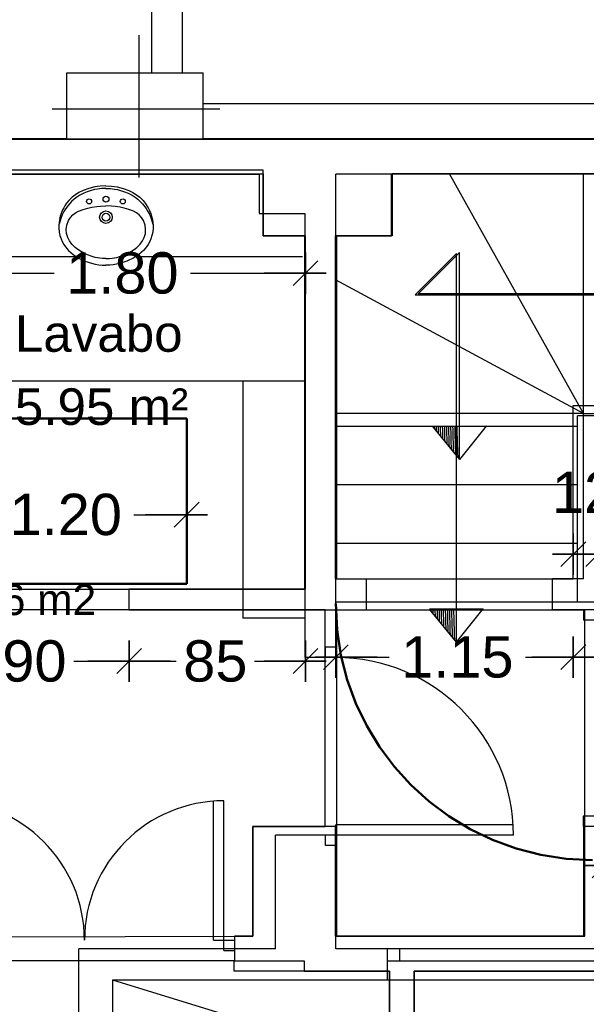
# Model space of a CAD drawing. Header units: metres. Extents: x -1 to 438, y -6 to 57.
# Tile 23 of 31: x 409.3 to 412.04, y 24.04 to 28.81. Entities that reach past the tile are written whole.
import ezdxf

# ---------------------------------------------------------------- set-up
doc = ezdxf.new("R2010")
doc.units = ezdxf.units.M
doc.header["$PDMODE"] = 65
for name, pattern in [('CONTINUA', [0]), ('PUNKT', [6.35, 0, -6.35]), ('VERDECKT', [9.525, 6.35, -3.175])]:
    doc.linetypes.add(name, pattern=pattern)
for name, color, linetype, lineweight in [('PB COTES', 7, 'CONTINUA', 25), ('PB ESCALES 2D', 7, 'CONTINUA', 25), ('PB LOCALS', 7, 'CONTINUA', 25), ('PB MOBLES', 7, 'CONTINUA', 25), ('PB MURS++', 7, 'CONTINUA', 25), ('PSC MURS ACTUAL', 7, 'CONTINUA', 25), ('PSC TEXT ACTUAL', 7, 'CONTINUA', 25)]:
    doc.layers.add(name, color=color, linetype=linetype, lineweight=lineweight)
doc.styles.add('ARIAL', font='arial.ttf')
doc.dimstyles.new('DIMSTYLE_4', dxfattribs={"dimtxt": 0.2, "dimasz": 0.2, "dimexe": 0, "dimexo": 1e-06, "dimgap": 0.1, "dimtad": 0, "dimdec": 0, "dimlfac": 100, "dimrnd": 1, "dimzin": 4, "dimdsep": 46, "dimtxsty": 'ARIAL', "dimblk1": 'ALL_ML_STRICH', "dimblk2": 'ALL_ML_STRICH', "dimsah": 1, "dimcen": 0, "dimse1": 1, "dimse2": 1, "dimclrd": 2, "dimclre": 2, "dimclrt": 2, "dimadec": 0, "dimazin": 0, "dimtfac": 1, "dimtdec": 0, "dimtix": 1, "dimtmove": 2, "dimatfit": 3, "dimfxl": 0, "dimtzin": 0, "dimlwd": 0, "dimlwe": 35, "dimarcsym": 0})
doc.dimstyles.new('DIMSTYLE_5', dxfattribs={"dimtxt": 0.2, "dimasz": 0.2, "dimexe": 0, "dimexo": 1e-06, "dimgap": 0.1, "dimtad": 0, "dimrnd": 0.01, "dimzin": 4, "dimdsep": 46, "dimtxsty": 'ARIAL', "dimblk1": 'ALL_ML_STRICH', "dimblk2": 'ALL_ML_STRICH', "dimsah": 1, "dimcen": 0, "dimse1": 1, "dimse2": 1, "dimclrd": 2, "dimclre": 2, "dimclrt": 2, "dimadec": 0, "dimazin": 0, "dimtfac": 1, "dimtdec": 0, "dimtix": 1, "dimtmove": 2, "dimatfit": 3, "dimfxl": 0, "dimtzin": 0, "dimlwd": 0, "dimlwe": 35, "dimarcsym": 0})
doc.dimstyles.new('DIMSTYLE_7', dxfattribs={"dimtxt": 0.2, "dimasz": 0.2, "dimexe": 0, "dimexo": 1e-06, "dimgap": 0.1, "dimtad": 2, "dimdec": 0, "dimlfac": 100, "dimrnd": 1, "dimzin": 4, "dimdsep": 46, "dimtxsty": 'ARIAL', "dimblk1": 'ALL_ML_STRICH', "dimblk2": 'ALL_ML_STRICH', "dimsah": 1, "dimcen": 0, "dimse1": 1, "dimse2": 1, "dimclrd": 2, "dimclre": 2, "dimclrt": 2, "dimadec": 0, "dimazin": 0, "dimtfac": 1, "dimtdec": 0, "dimtix": 1, "dimtmove": 2, "dimatfit": 3, "dimfxl": 0, "dimtvp": 1.2, "dimtzin": 0, "dimlwd": 0, "dimlwe": 35, "dimarcsym": 0})
doc.dimstyles.new('DIMSTYLE_8', dxfattribs={"dimtxt": 0.2, "dimasz": 0.2, "dimexe": 0, "dimexo": 1e-06, "dimgap": 0.1, "dimtad": 0, "dimdec": 0, "dimlfac": 100, "dimrnd": 1, "dimzin": 4, "dimdsep": 46, "dimtxsty": 'ARIAL', "dimblk1": 'ALL_ML_STRICH', "dimblk2": 'ALL_ML_STRICH', "dimsah": 1, "dimcen": 0, "dimse1": 1, "dimse2": 1, "dimclrd": 2, "dimclre": 2, "dimclrt": 2, "dimadec": 0, "dimazin": 0, "dimtfac": 1, "dimtdec": 0, "dimtix": 1, "dimtmove": 2, "dimatfit": 3, "dimfxl": 0, "dimtvp": 1.2, "dimtzin": 0, "dimlwd": 0, "dimlwe": 35, "dimarcsym": 0})

# ---------------------------------------------------------------- blocks, each defined once
blk = doc.blocks.new('ALL_ML_STRICH')
at = {"color": 0, "linetype": 'ByBlock', "lineweight": -2}
for p, q in [((0, -0.5), (0, 0.5)), ((-0.3, -0.3), (0.3, 0.3)), ((-1, 0), (0.5, 0))]:
    blk.add_line(p, q, dxfattribs=at)
blk = doc.blocks.new('*D55')
at = {"layer": 'DEFPOINTS', "color": 2, "linetype": 'CONTINUA', "lineweight": 35, "transparency": 33554687}
for p in [(410.8271, 26.1302), (411.9764, 26.1008), (410.8271, 25.7212)]:
    blk.add_point(p, dxfattribs=at)
at = {"layer": 'PB COTES', "color": 2, "linetype": 'CONTINUA', "lineweight": -2, "transparency": 33554687}
for p, q in [((410.8271, 25.7212), (411.0855, 25.7212)), ((411.7455, 25.7212), (411.9764, 25.7212))]:
    blk.add_line(p, q, dxfattribs=at)
at = {"layer": 'PB COTES', "color": 2, "linetype": 'CONTINUA', "lineweight": 35, "transparency": 33554687, "xscale": 0.2, "yscale": 0.2, "zscale": 0.2, "rotation": 180}
blk.add_blockref('ALL_ML_STRICH', (410.8271, 25.7212), dxfattribs=at)
at = {"layer": 'PB COTES', "color": 2, "linetype": 'CONTINUA', "lineweight": 35, "transparency": 33554687, "xscale": 0.2, "yscale": 0.2, "zscale": 0.2}
blk.add_blockref('ALL_ML_STRICH', (411.9764, 25.7212), dxfattribs=at)
at = {"layer": 'PB COTES', "color": 2, "linetype": 'CONTINUA', "lineweight": 35, "transparency": 33554687, "insert": (411.4155, 25.7212), "char_height": 0.2, "width": 0.8, "attachment_point": 5, "style": 'ARIAL'}
blk.add_mtext('\\A1;{\\A1;{1.15\\H0.132000;\\S^ ;}}', dxfattribs=at)
blk = doc.blocks.new('*D56')
at = {"layer": 'DEFPOINTS', "color": 2, "linetype": 'CONTINUA', "lineweight": 35, "transparency": 33554687}
for p in [(411.9764, 26.1008), (414.6569, 25.9396), (411.9764, 25.7212)]:
    blk.add_point(p, dxfattribs=at)
at = {"layer": 'PB COTES', "color": 2, "linetype": 'CONTINUA', "lineweight": -2, "transparency": 33554687}
for p, q in [((411.9764, 25.7212), (413.0009, 25.7212)), ((413.6609, 25.7212), (414.6569, 25.7212))]:
    blk.add_line(p, q, dxfattribs=at)
at = {"layer": 'PB COTES', "color": 2, "linetype": 'CONTINUA', "lineweight": 35, "transparency": 33554687, "xscale": 0.2, "yscale": 0.2, "zscale": 0.2, "rotation": 180}
blk.add_blockref('ALL_ML_STRICH', (411.9764, 25.7212), dxfattribs=at)
at = {"layer": 'PB COTES', "color": 2, "linetype": 'CONTINUA', "lineweight": 35, "transparency": 33554687, "xscale": 0.2, "yscale": 0.2, "zscale": 0.2}
blk.add_blockref('ALL_ML_STRICH', (414.6569, 25.7212), dxfattribs=at)
at = {"layer": 'PB COTES', "color": 2, "linetype": 'CONTINUA', "lineweight": 35, "transparency": 33554687, "insert": (413.3309, 25.7212), "char_height": 0.2, "width": 0.8, "attachment_point": 5, "style": 'ARIAL'}
blk.add_mtext('\\A1;{\\A1;{2.68\\H0.132000;\\S^ ;}}', dxfattribs=at)
blk = doc.blocks.new('*D58')
at = {"layer": 'DEFPOINTS', "color": 2, "linetype": 'CONTINUA', "lineweight": 35, "transparency": 33554687}
for p in [(411.9764, 26.2193), (411.9764, 26.1008), (412.0964, 26.0596)]:
    blk.add_point(p, dxfattribs=at)
at = {"layer": 'PB COTES', "color": 2, "linetype": 'CONTINUA', "lineweight": -2, "transparency": 33554687}
blk.add_line((411.9764, 26.2193), (412.0964, 26.2193), dxfattribs=at)
at = {"layer": 'PB COTES', "color": 2, "linetype": 'CONTINUA', "lineweight": 35, "transparency": 33554687, "xscale": 0.2, "yscale": 0.2, "zscale": 0.2, "rotation": 180}
blk.add_blockref('ALL_ML_STRICH', (411.9764, 26.2193), dxfattribs=at)
at = {"layer": 'PB COTES', "color": 2, "linetype": 'CONTINUA', "lineweight": 35, "transparency": 33554687, "xscale": 0.2, "yscale": 0.2, "zscale": 0.2}
blk.add_blockref('ALL_ML_STRICH', (412.0964, 26.2193), dxfattribs=at)
at = {"layer": 'PB COTES', "color": 2, "linetype": 'CONTINUA', "lineweight": 35, "transparency": 33554687, "insert": (412.0284, 26.5193), "char_height": 0.2, "width": 0.4, "attachment_point": 5, "style": 'ARIAL'}
blk.add_mtext('\\A1;{12}', dxfattribs=at)
blk = doc.blocks.new('*D59')
at = {"layer": 'DEFPOINTS', "color": 2, "linetype": 'CONTINUA', "lineweight": 35, "transparency": 33554687}
for p in [(412.0964, 26.2193), (412.0964, 26.0596), (412.4864, 26.0596)]:
    blk.add_point(p, dxfattribs=at)
at = {"layer": 'PB COTES', "color": 2, "linetype": 'CONTINUA', "lineweight": -2, "transparency": 33554687}
blk.add_line((412.0964, 26.2193), (412.4864, 26.2193), dxfattribs=at)
at = {"layer": 'PB COTES', "color": 2, "linetype": 'CONTINUA', "lineweight": 35, "transparency": 33554687, "xscale": 0.2, "yscale": 0.2, "zscale": 0.2, "rotation": 180}
blk.add_blockref('ALL_ML_STRICH', (412.0964, 26.2193), dxfattribs=at)
at = {"layer": 'PB COTES', "color": 2, "linetype": 'CONTINUA', "lineweight": 35, "transparency": 33554687, "xscale": 0.2, "yscale": 0.2, "zscale": 0.2}
blk.add_blockref('ALL_ML_STRICH', (412.4864, 26.2193), dxfattribs=at)
at = {"layer": 'PB COTES', "color": 2, "linetype": 'CONTINUA', "lineweight": 35, "transparency": 33554687, "insert": (412.2822, 25.915), "char_height": 0.2, "width": 0.4, "attachment_point": 5, "style": 'ARIAL'}
blk.add_mtext('\\A1;{39}', dxfattribs=at)
blk = doc.blocks.new('*D71')
at = {"layer": 'DEFPOINTS', "color": 2, "linetype": 'CONTINUA', "lineweight": 35, "transparency": 33554687}
for p in [(415.7764, 25.4008), (412.127, 24.7131), (412.127, 24.6998)]:
    blk.add_point(p, dxfattribs=at)
at = {"layer": 'PB COTES', "color": 2, "linetype": 'CONTINUA', "lineweight": -2, "transparency": 33554687}
for p, q in [((412.127, 24.7131), (413.6354, 24.7131)), ((414.2954, 24.7131), (415.7764, 24.7131))]:
    blk.add_line(p, q, dxfattribs=at)
at = {"layer": 'PB COTES', "color": 2, "linetype": 'CONTINUA', "lineweight": 35, "transparency": 33554687, "xscale": 0.2, "yscale": 0.2, "zscale": 0.2, "rotation": 180}
blk.add_blockref('ALL_ML_STRICH', (412.127, 24.7131), dxfattribs=at)
at = {"layer": 'PB COTES', "color": 2, "linetype": 'CONTINUA', "lineweight": 35, "transparency": 33554687, "xscale": 0.2, "yscale": 0.2, "zscale": 0.2}
blk.add_blockref('ALL_ML_STRICH', (415.7764, 24.7131), dxfattribs=at)
at = {"layer": 'PB COTES', "color": 2, "linetype": 'CONTINUA', "lineweight": 35, "transparency": 33554687, "insert": (413.9654, 24.712), "char_height": 0.2, "width": 0.8, "attachment_point": 5, "style": 'ARIAL'}
blk.add_mtext('\\A1;{\\A1;{3.65\\H0.132000;\\S^ ;}}', dxfattribs=at)
blk = doc.blocks.new('*D112')
at = {"layer": 'DEFPOINTS', "color": 2, "linetype": 'CONTINUA', "lineweight": 35, "transparency": 33554687}
for p in [(408.8793, 28.0782), (410.6806, 27.7608), (408.8793, 27.5799)]:
    blk.add_point(p, dxfattribs=at)
at = {"layer": 'PB COTES', "color": 2, "linetype": 'CONTINUA', "lineweight": -2, "transparency": 33554687}
for p, q in [((408.8793, 27.5799), (409.4647, 27.5799)), ((410.1247, 27.5799), (410.6806, 27.5799))]:
    blk.add_line(p, q, dxfattribs=at)
at = {"layer": 'PB COTES', "color": 2, "linetype": 'CONTINUA', "lineweight": 35, "transparency": 33554687, "xscale": 0.2, "yscale": 0.2, "zscale": 0.2, "rotation": 180}
blk.add_blockref('ALL_ML_STRICH', (408.8793, 27.5799), dxfattribs=at)
at = {"layer": 'PB COTES', "color": 2, "linetype": 'CONTINUA', "lineweight": 35, "transparency": 33554687, "xscale": 0.2, "yscale": 0.2, "zscale": 0.2}
blk.add_blockref('ALL_ML_STRICH', (410.6806, 27.5799), dxfattribs=at)
at = {"layer": 'PB COTES', "color": 2, "linetype": 'CONTINUA', "lineweight": 35, "transparency": 33554687, "insert": (409.7947, 27.5799), "char_height": 0.2, "width": 0.8, "attachment_point": 5, "style": 'ARIAL'}
blk.add_mtext('\\A1;{\\A1;{1.80\\H0.132000;\\S^ ;}}', dxfattribs=at)
blk = doc.blocks.new('*D131')
at = {"layer": 'DEFPOINTS', "color": 2, "linetype": 'CONTINUA', "lineweight": 35, "transparency": 33554687}
for p in [(408.928, 25.9508), (409.8279, 25.9508), (408.928, 25.7025)]:
    blk.add_point(p, dxfattribs=at)
at = {"layer": 'PB COTES', "color": 2, "linetype": 'CONTINUA', "lineweight": -2, "transparency": 33554687}
for p, q in [((408.928, 25.7025), (409.1792, 25.7025)), ((409.5592, 25.7025), (409.8279, 25.7025))]:
    blk.add_line(p, q, dxfattribs=at)
at = {"layer": 'PB COTES', "color": 2, "linetype": 'CONTINUA', "lineweight": 35, "transparency": 33554687, "xscale": 0.2, "yscale": 0.2, "zscale": 0.2, "rotation": 180}
blk.add_blockref('ALL_ML_STRICH', (408.928, 25.7025), dxfattribs=at)
at = {"layer": 'PB COTES', "color": 2, "linetype": 'CONTINUA', "lineweight": 35, "transparency": 33554687, "xscale": 0.2, "yscale": 0.2, "zscale": 0.2}
blk.add_blockref('ALL_ML_STRICH', (409.8279, 25.7025), dxfattribs=at)
at = {"layer": 'PB COTES', "color": 2, "linetype": 'CONTINUA', "lineweight": 35, "transparency": 33554687, "insert": (409.3692, 25.7015), "char_height": 0.2, "width": 0.4, "attachment_point": 5, "style": 'ARIAL'}
blk.add_mtext('\\A1;{90}', dxfattribs=at)
blk = doc.blocks.new('*D132')
at = {"layer": 'DEFPOINTS', "color": 2, "linetype": 'CONTINUA', "lineweight": 35, "transparency": 33554687}
for p in [(410.6806, 26.0508), (409.8279, 25.9508), (409.8279, 25.7025)]:
    blk.add_point(p, dxfattribs=at)
at = {"layer": 'PB COTES', "color": 2, "linetype": 'CONTINUA', "lineweight": -2, "transparency": 33554687}
for p, q in [((409.8279, 25.7025), (410.0544, 25.7025)), ((410.4344, 25.7025), (410.6806, 25.7025))]:
    blk.add_line(p, q, dxfattribs=at)
at = {"layer": 'PB COTES', "color": 2, "linetype": 'CONTINUA', "lineweight": 35, "transparency": 33554687, "xscale": 0.2, "yscale": 0.2, "zscale": 0.2, "rotation": 180}
blk.add_blockref('ALL_ML_STRICH', (409.8279, 25.7025), dxfattribs=at)
at = {"layer": 'PB COTES', "color": 2, "linetype": 'CONTINUA', "lineweight": 35, "transparency": 33554687, "xscale": 0.2, "yscale": 0.2, "zscale": 0.2}
blk.add_blockref('ALL_ML_STRICH', (410.6806, 25.7025), dxfattribs=at)
at = {"layer": 'PB COTES', "color": 2, "linetype": 'CONTINUA', "lineweight": 35, "transparency": 33554687, "insert": (410.2444, 25.7015), "char_height": 0.2, "width": 0.4, "attachment_point": 5, "style": 'ARIAL'}
blk.add_mtext('\\A1;{85}', dxfattribs=at)
blk = doc.blocks.new('*D137')
at = {"layer": 'DEFPOINTS', "color": 2, "linetype": 'CONTINUA', "lineweight": 35, "transparency": 33554687}
for p in [(408.9061, 26.4108), (408.9061, 26.3713), (410.1061, 26.3439)]:
    blk.add_point(p, dxfattribs=at)
at = {"layer": 'PB COTES', "color": 2, "linetype": 'CONTINUA', "lineweight": -2, "transparency": 33554687}
for p, q in [((408.9061, 26.4108), (409.1908, 26.4108)), ((409.8508, 26.4108), (410.1061, 26.4108))]:
    blk.add_line(p, q, dxfattribs=at)
at = {"layer": 'PB COTES', "color": 2, "linetype": 'CONTINUA', "lineweight": 35, "transparency": 33554687, "xscale": 0.2, "yscale": 0.2, "zscale": 0.2, "rotation": 180}
blk.add_blockref('ALL_ML_STRICH', (408.9061, 26.4108), dxfattribs=at)
at = {"layer": 'PB COTES', "color": 2, "linetype": 'CONTINUA', "lineweight": 35, "transparency": 33554687, "xscale": 0.2, "yscale": 0.2, "zscale": 0.2}
blk.add_blockref('ALL_ML_STRICH', (410.1061, 26.4108), dxfattribs=at)
at = {"layer": 'PB COTES', "color": 2, "linetype": 'CONTINUA', "lineweight": 35, "transparency": 33554687, "insert": (409.5208, 26.4108), "char_height": 0.2, "width": 0.8, "attachment_point": 5, "style": 'ARIAL'}
blk.add_mtext('\\A1;{\\A1;{1.20\\H0.132000;\\S^ ;}}', dxfattribs=at)

msp = doc.modelspace()

# ---------------------------------------------------------------- linework, layer by layer
at = {"layer": 'PB ESCALES 2D', "color": 7, "linetype": 'CONTINUA', "lineweight": 25, "transparency": 33554687}
for p, q in [((408.87645, 28.06078), (410.47645, 28.06078)), ((412.02645, 26.90078), (411.37691, 28.06078)), ((412.02645, 26.90078), (412.02645, 28.06078)), ((409.60493, 27.9809), (409.58477, 27.97105)), ((409.6318, 27.99058), (409.60493, 27.9809)), ((409.66132, 27.9979), (409.6318, 27.99058)), ((409.66, 27.98435), (409.63948, 27.97927)), ((409.67386, 27.98685), (409.66, 27.98435)), ((409.68787, 28.00173), (409.66132, 27.9979)), ((409.69414, 27.98919), (409.67386, 27.98685)), ((409.71537, 28.00305), (409.68787, 28.00173)), ((409.71537, 27.99002), (409.69414, 27.98919)), ((409.71537, 28.00305), (409.74287, 28.00173)), ((409.71537, 27.99002), (409.7366, 27.98919)), ((409.7366, 27.98919), (409.75687, 27.98685)), ((409.74287, 28.00173), (409.76942, 27.9979)), ((409.75687, 27.98685), (409.77074, 27.98435)), ((409.76942, 27.9979), (409.79894, 27.99058)), ((409.77074, 27.98435), (409.79126, 27.97927)), ((409.79894, 27.99058), (409.8258, 27.9809)), ((409.8258, 27.9809), (409.84597, 27.97105)), ((409.53602, 27.93185), (409.52498, 27.91831)), ((409.55174, 27.94751), (409.53602, 27.93185)), ((409.56119, 27.93834), (409.54921, 27.92757)), ((409.5674, 27.95999), (409.55174, 27.94751)), ((409.57486, 27.94881), (409.56119, 27.93834)), ((409.58477, 27.97105), (409.5674, 27.95999)), ((409.58892, 27.95787), (409.57486, 27.94881)), ((409.59867, 27.96327), (409.58892, 27.95787)), ((409.60832, 27.96798), (409.59867, 27.96327)), ((409.62496, 27.97463), (409.60832, 27.96798)), ((409.63948, 27.97927), (409.62496, 27.97463)), ((409.79126, 27.97927), (409.80578, 27.97463)), ((409.80578, 27.97463), (409.82242, 27.96798)), ((409.82242, 27.96798), (409.83207, 27.96327)), ((409.83207, 27.96327), (409.84182, 27.95787)), ((409.84182, 27.95787), (409.85588, 27.94881)), ((409.84597, 27.97105), (409.86334, 27.95999)), ((409.85588, 27.94881), (409.86955, 27.93834)), ((409.86334, 27.95999), (409.879, 27.94751)), ((409.86955, 27.93834), (409.88153, 27.92757)), ((409.879, 27.94751), (409.89472, 27.93185)), ((409.89472, 27.93185), (409.90576, 27.91831)), ((409.50577, 27.8863), (409.49867, 27.86925)), ((409.51091, 27.89636), (409.50577, 27.8863)), ((409.51697, 27.90663), (409.51091, 27.89636)), ((409.52108, 27.89383), (409.51216, 27.87929)), ((409.52498, 27.91831), (409.51697, 27.90663)), ((409.53815, 27.91597), (409.52108, 27.89383)), ((409.54921, 27.92757), (409.53815, 27.91597)), ((409.58246, 27.8806), (409.60487, 27.88863)), ((409.60487, 27.88863), (409.62692, 27.89485)), ((409.62692, 27.89485), (409.64699, 27.89925)), ((409.64699, 27.89925), (409.67064, 27.90295)), ((409.67064, 27.90295), (409.68918, 27.90475)), ((409.68918, 27.90475), (409.71537, 27.90569)), ((409.74156, 27.90475), (409.71537, 27.90569)), ((409.7601, 27.90295), (409.74156, 27.90475)), ((409.78375, 27.89925), (409.7601, 27.90295)), ((409.80381, 27.89485), (409.78375, 27.89925)), ((409.82587, 27.88863), (409.80381, 27.89485)), ((409.84828, 27.8806), (409.82587, 27.88863)), ((409.88153, 27.92757), (409.89259, 27.91597)), ((409.89259, 27.91597), (409.90966, 27.89383)), ((409.90576, 27.91831), (409.91377, 27.90663)), ((409.90966, 27.89383), (409.91857, 27.87929)), ((409.91377, 27.90663), (409.91983, 27.89636)), ((409.91983, 27.89636), (409.92497, 27.8863)), ((409.92497, 27.8863), (409.93207, 27.86925)), ((409.49055, 27.83934), (409.48838, 27.82451)), ((409.49456, 27.85648), (409.49055, 27.83934)), ((409.49664, 27.84434), (409.49322, 27.83324)), ((409.49867, 27.86925), (409.49456, 27.85648)), ((409.50387, 27.86277), (409.49664, 27.84434)), ((409.51216, 27.87929), (409.50387, 27.86277)), ((409.53412, 27.83497), (409.54382, 27.85031)), ((409.54382, 27.85031), (409.55429, 27.86191)), ((409.55429, 27.86191), (409.56718, 27.87221)), ((409.56718, 27.87221), (409.58246, 27.8806)), ((409.86356, 27.87221), (409.84828, 27.8806)), ((409.87645, 27.86191), (409.86356, 27.87221)), ((409.88692, 27.85031), (409.87645, 27.86191)), ((409.89661, 27.83497), (409.88692, 27.85031)), ((409.91857, 27.87929), (409.92686, 27.86277)), ((409.92686, 27.86277), (409.9341, 27.84434)), ((409.93207, 27.86925), (409.93617, 27.85648)), ((409.9341, 27.84434), (409.93752, 27.83324)), ((409.93617, 27.85648), (409.94019, 27.83934)), ((409.94019, 27.83934), (409.94236, 27.82451)), ((409.48751, 27.81306), (409.48739, 27.79915)), ((409.48739, 27.79915), (409.48927, 27.7791)), ((409.48838, 27.82451), (409.48751, 27.81306)), ((409.49322, 27.83324), (409.48937, 27.81695)), ((409.52334, 27.79158), (409.52599, 27.81281)), ((409.52482, 27.77286), (409.52334, 27.79158)), ((409.52599, 27.81281), (409.53412, 27.83497)), ((409.90475, 27.81281), (409.89661, 27.83497)), ((409.9074, 27.79158), (409.90475, 27.81281)), ((409.90592, 27.77286), (409.9074, 27.79158)), ((409.93752, 27.83324), (409.94137, 27.81695)), ((409.94335, 27.79915), (409.94147, 27.7791)), ((409.94236, 27.82451), (409.94323, 27.81306)), ((409.94323, 27.81306), (409.94335, 27.79915)), ((409.48927, 27.7791), (409.4927, 27.7627)), ((409.4927, 27.7627), (409.49825, 27.74559)), ((409.49825, 27.74559), (409.50372, 27.73303)), ((409.53062, 27.75271), (409.52482, 27.77286)), ((409.53841, 27.73731), (409.53062, 27.75271)), ((409.89233, 27.73731), (409.90012, 27.75271)), ((409.90012, 27.75271), (409.90592, 27.77286)), ((409.93249, 27.74559), (409.92702, 27.73303)), ((409.93804, 27.7627), (409.93249, 27.74559)), ((409.94147, 27.7791), (409.93804, 27.7627)), ((409.50372, 27.73303), (409.51194, 27.71815)), ((409.51194, 27.71815), (409.52404, 27.70124)), ((409.52404, 27.70124), (409.53364, 27.69049)), ((409.55063, 27.72021), (409.53841, 27.73731)), ((409.56588, 27.70492), (409.55063, 27.72021)), ((409.5793, 27.69453), (409.56588, 27.70492)), ((409.59209, 27.686), (409.5793, 27.69453)), ((409.83865, 27.686), (409.85144, 27.69453)), ((409.85144, 27.69453), (409.86486, 27.70492)), ((409.86486, 27.70492), (409.88011, 27.72021)), ((409.88011, 27.72021), (409.89233, 27.73731)), ((409.9067, 27.70124), (409.8971, 27.69049)), ((409.9188, 27.71815), (409.9067, 27.70124)), ((409.92702, 27.73303), (409.9188, 27.71815)), ((408.87645, 27.66078), (409.57102, 27.66078)), ((409.53364, 27.69049), (409.54528, 27.67967)), ((409.54528, 27.67967), (409.55609, 27.67115)), ((409.55609, 27.67115), (409.57107, 27.66074)), ((409.57107, 27.66074), (409.58617, 27.6517)), ((409.58617, 27.6517), (409.6013, 27.64392)), ((409.61128, 27.67529), (409.59209, 27.686)), ((409.62588, 27.66865), (409.61128, 27.67529)), ((409.64448, 27.66184), (409.62588, 27.66865)), ((409.66346, 27.65667), (409.64448, 27.66184)), ((409.68534, 27.65277), (409.66346, 27.65667)), ((409.69797, 27.65148), (409.68534, 27.65277)), ((409.71537, 27.65083), (409.69797, 27.65148)), ((409.71537, 27.65083), (409.73276, 27.65148)), ((409.73276, 27.65148), (409.7454, 27.65277)), ((409.7454, 27.65277), (409.76727, 27.65667)), ((409.76727, 27.65667), (409.78626, 27.66184)), ((409.78626, 27.66184), (409.80486, 27.66865)), ((409.80486, 27.66865), (409.81946, 27.67529)), ((409.81946, 27.67529), (409.83865, 27.686)), ((409.84457, 27.6517), (409.82944, 27.64392)), ((409.85966, 27.66074), (409.84457, 27.6517)), ((409.87465, 27.67115), (409.85966, 27.66074)), ((409.85966, 27.66078), (410.66693, 27.66078)), ((409.88546, 27.67967), (409.87465, 27.67115)), ((409.8971, 27.69049), (409.88546, 27.67967)), ((411.22645, 27.48078), (411.42645, 27.68078)), ((411.42645, 26.67924), (411.42645, 27.68078)), ((409.6013, 27.64392), (409.6136, 27.63847)), ((409.6136, 27.63847), (409.62887, 27.63269)), ((409.62887, 27.63269), (409.64486, 27.62776)), ((409.64486, 27.62776), (409.66388, 27.62328)), ((409.66388, 27.62328), (409.68128, 27.62044)), ((409.68128, 27.62044), (409.69654, 27.61892)), ((409.69654, 27.61892), (409.71537, 27.61825)), ((409.7342, 27.61892), (409.71537, 27.61825)), ((409.74945, 27.62044), (409.7342, 27.61892)), ((409.76686, 27.62328), (409.74945, 27.62044)), ((409.78588, 27.62776), (409.76686, 27.62328)), ((409.80187, 27.63269), (409.78588, 27.62776)), ((409.81713, 27.63847), (409.80187, 27.63269)), ((409.82944, 27.64392), (409.81713, 27.63847)), ((412.02645, 26.90078), (410.82645, 27.54768)), ((413.41551, 27.48078), (411.22645, 27.48078)), ((412.02645, 26.90078), (410.82645, 26.90078)), ((412.02645, 26.90078), (413.56551, 26.90078)), ((411.55638, 26.83922), (411.29652, 26.83729)), ((411.42764, 26.67779), (411.29652, 26.83729)), ((411.42764, 26.67779), (411.55638, 26.83922))]:
    msp.add_line(p, q, dxfattribs=at)
for centre, radius in [((409.63392, 27.92768), 0.01222), ((409.71537, 27.93827), 0.01425), ((409.79682, 27.92768), 0.01222), ((409.71537, 27.85112), 0.03054), ((409.71537, 27.85112), 0.01873)]:
    msp.add_circle(centre, radius, dxfattribs=at)
for radius, start, end in [(8.24935, 181.249219, 181.301617), (8.23935, 181.250219, 181.390325), (8.22935, 181.251222, 181.479425), (8.21935, 181.252225, 181.568919), (8.20935, 181.253233, 181.658814), (8.19935, 181.254242, 181.749111), (8.18935, 181.255253, 181.839811), (8.17935, 181.256267, 181.930925), (8.16935, 181.257283, 182.022447), (8.15935, 181.258303, 182.114392), (8.14935, 181.259325, 182.206753), (8.13935, 181.26035, 182.299539)]:
    msp.add_arc((419.5499, 27.01718), radius, start, end, dxfattribs=at)
at = {"layer": 'PB LOCALS', "color": 7, "linetype": 'CONTINUA', "lineweight": 25, "transparency": 33554687}
for p, q in [((410.47645, 28.07825), (408.87645, 28.07825)), ((410.47645, 27.76078), (410.47645, 28.07825)), ((415.78058, 28.06078), (411.10058, 28.06078)), ((411.10058, 28.06078), (411.10058, 27.76078)), ((410.68058, 27.76078), (410.47645, 27.76078)), ((410.68058, 26.05078), (410.68058, 27.76078)), ((411.10058, 27.76078), (410.83058, 27.76078)), ((410.83058, 27.76078), (410.83058, 26.10078)), ((411.97645, 26.10079), (411.97645, 26.93959)), ((411.97645, 26.93959), (414.65693, 26.93959)), ((410.83058, 26.10078), (411.97645, 26.10079)), ((408.87645, 26.05078), (410.68058, 26.05078)), ((410.77645, 25.95078), (403.35645, 25.95078)), ((410.77645, 24.90078), (410.77645, 25.95078)), ((412.03182, 25.94948), (410.83058, 25.94948)), ((410.83058, 25.94948), (410.83058, 24.37078)), ((412.03182, 24.37078), (412.03182, 25.94948)), ((410.42645, 24.37078), (410.42645, 24.90078)), ((410.42645, 24.90078), (410.77645, 24.90078)), ((404.35645, 24.35078), (410.42645, 24.37078)), ((410.83058, 24.37078), (412.03182, 24.37078)), ((410.33633, 24.25078), (408.79645, 24.25078)), ((410.33633, 24.20115), (410.33633, 24.25078)), ((411.08645, 24.20115), (410.33633, 24.20115)), ((411.08645, 22.12078), (411.08645, 24.20115)), ((417.77546, 24.20115), (411.20645, 24.20053)), ((411.20645, 24.20053), (411.20645, 22.12078))]:
    msp.add_line(p, q, dxfattribs=at)
at = {"layer": 'PB MOBLES', "color": 202, "linetype": 'VERDECKT', "lineweight": 50, "transparency": 33554687}
for p, q in [((410.10605, 26.87625), (408.90605, 26.87625)), ((410.10605, 26.07625), (410.10605, 26.87625)), ((408.90605, 26.07625), (410.10605, 26.07625))]:
    msp.add_line(p, q, dxfattribs=at)
msp.add_arc((412.06894, 25.98087), 1.24175, 180, 270, dxfattribs=at)
at = {"layer": 'PB MURS++', "color": 7, "linetype": 'CONTINUA', "lineweight": 25, "transparency": 33554687}
for p, q in [((409.93645, 31.61979), (409.93645, 28.54979)), ((410.08645, 28.54979), (410.08645, 31.46979)), ((409.87642, 28.04286), (409.87642, 28.73286)), ((409.52645, 28.54979), (410.18645, 28.54979)), ((409.52645, 28.22979), (409.52645, 28.54979)), ((410.18645, 28.22979), (410.18645, 28.54979)), ((409.45556, 28.37632), (410.26562, 28.37632)), ((410.18645, 28.40078), (415.14645, 28.40078)), ((409.52645, 28.22979), (407.27645, 28.22979)), ((409.52645, 28.22979), (410.18645, 28.22979)), ((415.14645, 28.22979), (410.18645, 28.22979)), ((408.87645, 28.06078), (410.47645, 28.06078)), ((410.47645, 28.06078), (410.47645, 27.76078)), ((411.09645, 28.06078), (415.77645, 28.06078)), ((411.09645, 27.76078), (411.09645, 28.06078)), ((412.02645, 26.90078), (411.37691, 28.06078)), ((412.02645, 26.90078), (412.02645, 28.06078)), ((409.60493, 27.9809), (409.58477, 27.97105)), ((409.6318, 27.99058), (409.60493, 27.9809)), ((409.66132, 27.9979), (409.6318, 27.99058)), ((409.66, 27.98435), (409.63948, 27.97927)), ((409.67386, 27.98685), (409.66, 27.98435)), ((409.68787, 28.00173), (409.66132, 27.9979)), ((409.69414, 27.98919), (409.67386, 27.98685)), ((409.71537, 28.00305), (409.68787, 28.00173)), ((409.71537, 27.99002), (409.69414, 27.98919)), ((409.71537, 28.00305), (409.74287, 28.00173)), ((409.71537, 27.99002), (409.7366, 27.98919)), ((409.7366, 27.98919), (409.75687, 27.98685)), ((409.74287, 28.00173), (409.76942, 27.9979)), ((409.75687, 27.98685), (409.77074, 27.98435)), ((409.76942, 27.9979), (409.79894, 27.99058)), ((409.77074, 27.98435), (409.79126, 27.97927)), ((409.79894, 27.99058), (409.8258, 27.9809)), ((409.8258, 27.9809), (409.84597, 27.97105)), ((409.53602, 27.93185), (409.52498, 27.91831)), ((409.55174, 27.94751), (409.53602, 27.93185)), ((409.56119, 27.93834), (409.54921, 27.92757)), ((409.5674, 27.95999), (409.55174, 27.94751)), ((409.57486, 27.94881), (409.56119, 27.93834)), ((409.58477, 27.97105), (409.5674, 27.95999)), ((409.58892, 27.95787), (409.57486, 27.94881)), ((409.59867, 27.96327), (409.58892, 27.95787)), ((409.60832, 27.96798), (409.59867, 27.96327)), ((409.62496, 27.97463), (409.60832, 27.96798)), ((409.63948, 27.97927), (409.62496, 27.97463)), ((409.79126, 27.97927), (409.80578, 27.97463)), ((409.80578, 27.97463), (409.82242, 27.96798)), ((409.82242, 27.96798), (409.83207, 27.96327)), ((409.83207, 27.96327), (409.84182, 27.95787)), ((409.84182, 27.95787), (409.85588, 27.94881)), ((409.84597, 27.97105), (409.86334, 27.95999)), ((409.85588, 27.94881), (409.86955, 27.93834)), ((409.86334, 27.95999), (409.879, 27.94751)), ((409.86955, 27.93834), (409.88153, 27.92757)), ((409.879, 27.94751), (409.89472, 27.93185)), ((409.89472, 27.93185), (409.90576, 27.91831)), ((409.50577, 27.8863), (409.49867, 27.86925)), ((409.51091, 27.89636), (409.50577, 27.8863)), ((409.51697, 27.90663), (409.51091, 27.89636)), ((409.52108, 27.89383), (409.51216, 27.87929)), ((409.52498, 27.91831), (409.51697, 27.90663)), ((409.53815, 27.91597), (409.52108, 27.89383)), ((409.54921, 27.92757), (409.53815, 27.91597)), ((409.58246, 27.8806), (409.60487, 27.88863)), ((409.60487, 27.88863), (409.62692, 27.89485)), ((409.62692, 27.89485), (409.64699, 27.89925)), ((409.64699, 27.89925), (409.67064, 27.90295)), ((409.67064, 27.90295), (409.68918, 27.90475)), ((409.68918, 27.90475), (409.71537, 27.90569)), ((409.74156, 27.90475), (409.71537, 27.90569)), ((409.7601, 27.90295), (409.74156, 27.90475)), ((409.78375, 27.89925), (409.7601, 27.90295)), ((409.80381, 27.89485), (409.78375, 27.89925)), ((409.82587, 27.88863), (409.80381, 27.89485)), ((409.84828, 27.8806), (409.82587, 27.88863)), ((409.88153, 27.92757), (409.89259, 27.91597)), ((409.89259, 27.91597), (409.90966, 27.89383)), ((409.90576, 27.91831), (409.91377, 27.90663)), ((409.90966, 27.89383), (409.91857, 27.87929)), ((409.91377, 27.90663), (409.91983, 27.89636)), ((409.91983, 27.89636), (409.92497, 27.8863)), ((409.92497, 27.8863), (409.93207, 27.86925)), ((409.49055, 27.83934), (409.48838, 27.82451)), ((409.49456, 27.85648), (409.49055, 27.83934)), ((409.49664, 27.84434), (409.49322, 27.83324)), ((409.49867, 27.86925), (409.49456, 27.85648)), ((409.50387, 27.86277), (409.49664, 27.84434)), ((409.51216, 27.87929), (409.50387, 27.86277)), ((409.53412, 27.83497), (409.54382, 27.85031)), ((409.54382, 27.85031), (409.55429, 27.86191)), ((409.55429, 27.86191), (409.56718, 27.87221)), ((409.56718, 27.87221), (409.58246, 27.8806)), ((409.86356, 27.87221), (409.84828, 27.8806)), ((409.87645, 27.86191), (409.86356, 27.87221)), ((409.88692, 27.85031), (409.87645, 27.86191)), ((409.89661, 27.83497), (409.88692, 27.85031)), ((409.91857, 27.87929), (409.92686, 27.86277)), ((409.92686, 27.86277), (409.9341, 27.84434)), ((409.93207, 27.86925), (409.93617, 27.85648)), ((409.9341, 27.84434), (409.93752, 27.83324)), ((409.93617, 27.85648), (409.94019, 27.83934)), ((409.94019, 27.83934), (409.94236, 27.82451)), ((409.48751, 27.81306), (409.48739, 27.79915)), ((409.48739, 27.79915), (409.48927, 27.7791)), ((409.48838, 27.82451), (409.48751, 27.81306)), ((409.49322, 27.83324), (409.48937, 27.81695)), ((409.52334, 27.79158), (409.52599, 27.81281)), ((409.52482, 27.77286), (409.52334, 27.79158)), ((409.52599, 27.81281), (409.53412, 27.83497)), ((409.90475, 27.81281), (409.89661, 27.83497)), ((409.9074, 27.79158), (409.90475, 27.81281)), ((409.90592, 27.77286), (409.9074, 27.79158)), ((409.93752, 27.83324), (409.94137, 27.81695)), ((409.94335, 27.79915), (409.94147, 27.7791)), ((409.94236, 27.82451), (409.94323, 27.81306)), ((409.94323, 27.81306), (409.94335, 27.79915)), ((409.48927, 27.7791), (409.4927, 27.7627)), ((409.4927, 27.7627), (409.49825, 27.74559)), ((409.49825, 27.74559), (409.50372, 27.73303)), ((409.53062, 27.75271), (409.52482, 27.77286)), ((409.53841, 27.73731), (409.53062, 27.75271)), ((409.89233, 27.73731), (409.90012, 27.75271)), ((409.90012, 27.75271), (409.90592, 27.77286)), ((409.93249, 27.74559), (409.92702, 27.73303)), ((409.93804, 27.7627), (409.93249, 27.74559)), ((409.94147, 27.7791), (409.93804, 27.7627)), ((410.47645, 27.76078), (410.67645, 27.76078)), ((410.67645, 27.76078), (410.67645, 26.05078)), ((410.82645, 26.10078), (410.82645, 27.76078)), ((410.82645, 27.76078), (411.09645, 27.76078)), ((409.50372, 27.73303), (409.51194, 27.71815)), ((409.51194, 27.71815), (409.52404, 27.70124)), ((409.52404, 27.70124), (409.53364, 27.69049)), ((409.55063, 27.72021), (409.53841, 27.73731)), ((409.56588, 27.70492), (409.55063, 27.72021)), ((409.5793, 27.69453), (409.56588, 27.70492)), ((409.59209, 27.686), (409.5793, 27.69453)), ((409.83865, 27.686), (409.85144, 27.69453)), ((409.85144, 27.69453), (409.86486, 27.70492)), ((409.86486, 27.70492), (409.88011, 27.72021)), ((409.88011, 27.72021), (409.89233, 27.73731)), ((409.9067, 27.70124), (409.8971, 27.69049)), ((409.9188, 27.71815), (409.9067, 27.70124)), ((409.92702, 27.73303), (409.9188, 27.71815)), ((408.87645, 27.66078), (409.57102, 27.66078)), ((409.53364, 27.69049), (409.54528, 27.67967)), ((409.54528, 27.67967), (409.55609, 27.67115)), ((409.55609, 27.67115), (409.57107, 27.66074)), ((409.57107, 27.66074), (409.58617, 27.6517)), ((409.58617, 27.6517), (409.6013, 27.64392)), ((409.61128, 27.67529), (409.59209, 27.686)), ((409.62588, 27.66865), (409.61128, 27.67529)), ((409.64448, 27.66184), (409.62588, 27.66865)), ((409.66346, 27.65667), (409.64448, 27.66184)), ((409.68534, 27.65277), (409.66346, 27.65667)), ((409.69797, 27.65148), (409.68534, 27.65277)), ((409.71537, 27.65083), (409.69797, 27.65148)), ((409.71537, 27.65083), (409.73276, 27.65148)), ((409.73276, 27.65148), (409.7454, 27.65277)), ((409.7454, 27.65277), (409.76727, 27.65667)), ((409.76727, 27.65667), (409.78626, 27.66184)), ((409.78626, 27.66184), (409.80486, 27.66865)), ((409.80486, 27.66865), (409.81946, 27.67529)), ((409.81946, 27.67529), (409.83865, 27.686)), ((409.84457, 27.6517), (409.82944, 27.64392)), ((409.85966, 27.66074), (409.84457, 27.6517)), ((409.87465, 27.67115), (409.85966, 27.66074)), ((409.85966, 27.66078), (410.66693, 27.66078)), ((409.88546, 27.67967), (409.87465, 27.67115)), ((409.8971, 27.69049), (409.88546, 27.67967)), ((411.22645, 27.48078), (411.42645, 27.68078)), ((411.42645, 26.67924), (411.42645, 27.68078)), ((409.6013, 27.64392), (409.6136, 27.63847)), ((409.6136, 27.63847), (409.62887, 27.63269)), ((409.62887, 27.63269), (409.64486, 27.62776)), ((409.64486, 27.62776), (409.66388, 27.62328)), ((409.66388, 27.62328), (409.68128, 27.62044)), ((409.68128, 27.62044), (409.69654, 27.61892)), ((409.69654, 27.61892), (409.71537, 27.61825)), ((409.7342, 27.61892), (409.71537, 27.61825)), ((409.74945, 27.62044), (409.7342, 27.61892)), ((409.76686, 27.62328), (409.74945, 27.62044)), ((409.78588, 27.62776), (409.76686, 27.62328)), ((409.80187, 27.63269), (409.78588, 27.62776)), ((409.81713, 27.63847), (409.80187, 27.63269)), ((409.82944, 27.64392), (409.81713, 27.63847)), ((412.02645, 26.90078), (410.82645, 27.54768)), ((413.41551, 27.48078), (411.22645, 27.48078)), ((412.02645, 26.90078), (410.82645, 26.90078)), ((412.02645, 26.10079), (412.02645, 26.90078)), ((412.02645, 26.90078), (413.56551, 26.90078)), ((411.55638, 26.83922), (411.29652, 26.83729)), ((411.42764, 26.67779), (411.29652, 26.83729)), ((411.42764, 26.67779), (411.55638, 26.83922)), ((410.82645, 26.10078), (410.97645, 26.10078)), ((410.97645, 25.95078), (410.97645, 26.10078)), ((411.87645, 25.95079), (411.87645, 26.10079)), ((412.02645, 26.10079), (411.87645, 26.10079)), ((410.67645, 26.05078), (409.82645, 26.05078)), ((409.82645, 26.05078), (409.82645, 25.95078)), ((409.82645, 25.95078), (410.97645, 25.95078)), ((412.17645, 25.95079), (411.87645, 25.95079)), ((412.02605, 25.95079), (412.02605, 25.90079)), ((412.07605, 25.90079), (412.02605, 25.90079)), ((410.28645, 24.30078), (410.28645, 25.02578)), ((410.23645, 24.35078), (410.23645, 25.02392)), ((413.02605, 24.95079), (412.02503, 24.95079)), ((412.02503, 24.95079), (412.02503, 24.90079)), ((410.82645, 24.90078), (410.42645, 24.90078)), ((410.42645, 24.90078), (410.42645, 24.37078)), ((410.82645, 24.37078), (410.82645, 24.90078)), ((412.02605, 24.90079), (412.02586, 24.37078)), ((412.12605, 24.90079), (412.02605, 24.90079)), ((410.42645, 24.37078), (410.33645, 24.37078)), ((410.33645, 24.37078), (410.33645, 24.25078)), ((412.02586, 24.37078), (410.82645, 24.37078)), ((410.23645, 24.35078), (410.33645, 24.35078)), ((410.28645, 24.30078), (410.33645, 24.30078)), ((410.33645, 24.25078), (410.67382, 24.25078)), ((410.67382, 24.25078), (410.67382, 24.20078)), ((410.67382, 24.20078), (411.08645, 24.20078)), ((411.08645, 24.20078), (411.08645, 22.12078)), ((411.20645, 22.02078), (411.20645, 24.20078)), ((411.20645, 24.20078), (413.33645, 24.20078))]:
    msp.add_line(p, q, dxfattribs=at)
for centre, radius in [((409.63392, 27.92768), 0.01222), ((409.71537, 27.93827), 0.01425), ((409.79682, 27.92768), 0.01222), ((409.71537, 27.85112), 0.03054), ((409.71537, 27.85112), 0.01873)]:
    msp.add_circle(centre, radius, dxfattribs=at)
for centre, radius, start, end in [((419.5499, 27.01718), 8.24935, 181.249219, 181.301617), ((419.5499, 27.01718), 8.23935, 181.250219, 181.390325), ((419.5499, 27.01718), 8.22935, 181.251222, 181.479425), ((419.5499, 27.01718), 8.21935, 181.252225, 181.568919), ((419.5499, 27.01718), 8.20935, 181.253233, 181.658814), ((419.5499, 27.01718), 8.19935, 181.254242, 181.749111), ((419.5499, 27.01718), 8.18935, 181.255253, 181.839811), ((419.5499, 27.01718), 8.17935, 181.256267, 181.930925), ((419.5499, 27.01718), 8.16935, 181.257283, 182.022447), ((419.5499, 27.01718), 8.15935, 181.258303, 182.114392), ((419.5499, 27.01718), 8.14935, 181.259325, 182.206753), ((419.5499, 27.01718), 8.13935, 181.26035, 182.299539), ((408.93645, 24.35078), 0.675, 0, 90), ((410.28645, 24.35078), 0.675, 90, 180)]:
    msp.add_arc(centre, radius, start, end, dxfattribs=at)
at = {"layer": 'PSC MURS ACTUAL', "color": 7, "linetype": 'PUNKT', "lineweight": 25, "transparency": 33554687}
msp.add_line((405.6269, 28.27859), (421.48693, 28.27859), dxfattribs=at)
at = {"layer": 'PSC MURS ACTUAL', "linetype": 'CONTINUA', "transparency": 33554687}
for p, q in [((405.8369, 28.22859), (421.27693, 28.22859)), ((408.95693, 28.05959), (410.45693, 28.05959)), ((410.45693, 28.05959), (410.45693, 27.86959)), ((410.82693, 25.76959), (410.82693, 28.05959)), ((415.77693, 28.05959), (410.82693, 28.05959)), ((410.45693, 27.86959), (410.67693, 27.86959)), ((410.67693, 27.86959), (410.67693, 25.71959)), ((411.21073, 27.47459), (411.41073, 27.67459)), ((411.41073, 25.79479), (411.41073, 27.67459)), ((411.21073, 27.47459), (415.36693, 27.47459)), ((414.60693, 26.88959), (411.99693, 26.88959)), ((411.99693, 25.98959), (411.99693, 26.88959)), ((410.82693, 26.83959), (411.99693, 26.83959)), ((410.82693, 26.55629), (411.99693, 26.55629)), ((410.82693, 26.27299), (411.99693, 26.27299)), ((410.82693, 25.98959), (415.77693, 25.98959)), ((411.54063, 25.95479), (411.28083, 25.95279)), ((411.41193, 25.79329), (411.28083, 25.95279)), ((411.41193, 25.79329), (411.54063, 25.95479)), ((410.77693, 25.71959), (410.77693, 25.76959)), ((410.82693, 25.76959), (410.77693, 25.76959)), ((410.82693, 25.71959), (410.82693, 25.76959)), ((410.77693, 25.71959), (410.67693, 25.71959)), ((410.82693, 25.71959), (410.77693, 25.71959)), ((410.82693, 24.80959), (410.82693, 24.90959)), ((411.68548, 24.90959), (410.82693, 24.90959)), ((410.77693, 24.85959), (410.53488, 24.85959)), ((410.53488, 24.30959), (410.53488, 24.85959)), ((411.68693, 24.85959), (410.77693, 24.85959)), ((410.77693, 24.80959), (410.77693, 24.85959)), ((410.82693, 24.80959), (410.77693, 24.80959)), ((410.82693, 24.30959), (410.82693, 24.80959)), ((409.58488, 22.40455), (409.58488, 24.30959)), ((410.53488, 24.30959), (409.58488, 24.30959)), ((411.07693, 24.30959), (410.82693, 24.30959)), ((415.23693, 24.30959), (411.07693, 24.30959)), ((411.07693, 24.15959), (411.07693, 24.30959)), ((411.13693, 24.24959), (411.13693, 24.30959)), ((415.23693, 24.24959), (411.07693, 24.24959)), ((409.74693, 24.15959), (409.74693, 20.00868)), ((409.74693, 24.15959), (411.07693, 24.15959)), ((411.07693, 24.15959), (415.23693, 24.15959))]:
    msp.add_line(p, q, dxfattribs=at)
at = {"layer": 'PSC MURS ACTUAL', "color": 180, "linetype": 'CONTINUA', "transparency": 33554687}
for p, q in [((408.19691, 27.05959), (410.67693, 27.05959)), ((410.37693, 27.05959), (410.37693, 25.90959)), ((410.67693, 25.90959), (410.37693, 25.90959)), ((409.74693, 24.15959), (415.48693, 22.39355))]:
    msp.add_line(p, q, dxfattribs=at)
at = {"layer": 'PSC MURS ACTUAL', "linetype": 'CONTINUA', "transparency": 33554687}
for centre, radius, start, end in [((419.53418, 26.13273), 8.24935, 181.249219, 181.301617), ((419.53418, 26.13273), 8.23935, 181.250219, 181.390325), ((419.53418, 26.13273), 8.22935, 181.251222, 181.479425), ((419.53418, 26.13273), 8.21935, 181.252225, 181.568919), ((419.53418, 26.13273), 8.20935, 181.253233, 181.658814), ((419.53418, 26.13273), 8.19935, 181.254242, 181.749111), ((419.53418, 26.13273), 8.18935, 181.255253, 181.839811), ((419.53418, 26.13273), 8.17935, 181.256267, 181.930925), ((419.53418, 26.13273), 8.16935, 181.257283, 182.022447), ((419.53418, 26.13273), 8.15935, 181.258303, 182.114392), ((419.53418, 26.13273), 8.14935, 181.259325, 182.206753), ((419.53418, 26.13273), 8.13935, 181.26035, 182.299539), ((410.82693, 24.85959), 0.86, 0, 90)]:
    msp.add_arc(centre, radius, start, end, dxfattribs=at)

# ---------------------------------------------------------------- texts
at = {"layer": 'PB LOCALS', "color": 7, "linetype": 'CONTINUA', "lineweight": 25, "transparency": 33554687, "char_height": 0.1770789, "attachment_point": 7, "style": 'ARIAL'}
for s, insert, width in [('\\W1.00;Lavabo', (409.27466, 27.19706), 0.9064086), ('\\W1.00;5.95 m²', (409.27466, 26.8429), 0.929645)]:
    msp.add_mtext(s, dxfattribs=dict(at, insert=insert, width=width))
at = {"layer": 'PSC TEXT ACTUAL', "transparency": 33554687, "insert": (409.23997, 25.89683), "char_height": 0.15, "width": 0.9507166, "attachment_point": 8, "style": 'ARIAL'}
msp.add_mtext('\\W0.98;12,16 m2', dxfattribs=at)

# ---------------------------------------------------------------- dimensions: what is measured, and where the dimension line sits
at = {"layer": 'PB COTES', "color": 2, "linetype": 'CONTINUA', "lineweight": 35, "transparency": 33554687}
for base, p1, p2, dimstyle, picture, middle in [((410.68058, 27.57995), (408.87926, 28.07825), (410.68058, 27.76078), 'DIMSTYLE_5', '*D112', (409.79471, 27.57995)), ((412.09645, 26.21933), (411.97645, 26.10079), (412.09645, 26.05959), 'DIMSTYLE_7', '*D58', (412.02843, 26.51933)), ((410.10605, 26.41085), (408.90605, 26.37131), (410.10605, 26.34394), 'DIMSTYLE_5', '*D137', (409.52084, 26.41085)), ((412.48645, 26.21933), (412.09645, 26.05959), (412.48645, 26.05959), 'DIMSTYLE_8', '*D59', (412.2822, 25.91497)), ((411.97645, 25.72125), (410.82707, 26.13021), (411.97645, 26.10079), 'DIMSTYLE_5', '*D55', (411.41546, 25.72125)), ((414.65693, 25.72125), (411.97645, 26.10079), (414.65693, 25.93959), 'DIMSTYLE_5', '*D56', (413.33093, 25.72125)), ((410.68058, 25.70255), (409.8279, 25.95078), (410.68058, 26.05078), 'DIMSTYLE_4', '*D132', (410.24444, 25.70149)), ((409.8279, 25.70255), (408.92798, 25.95078), (409.8279, 25.95078), 'DIMSTYLE_4', '*D131', (409.36923, 25.70149)), ((415.77645, 24.71311), (412.12701, 24.69979), (415.77645, 25.40078), 'DIMSTYLE_5', '*D71', (413.96542, 24.71202))]:
    dim = msp.add_linear_dim(base=base, p1=p1, p2=p2, dimstyle=dimstyle, override={"dimpost": '<>', "dimclrd": 2, "dimclre": 2, "dimclrt": 2, "dimlwd": 0, "dimlwe": 35}, dxfattribs=at)
    dim.commit()
    dim.dimension.update_dxf_attribs({"geometry": picture, "text_midpoint": middle, "dimtype": 160})

doc.saveas('drawing.dxf')
